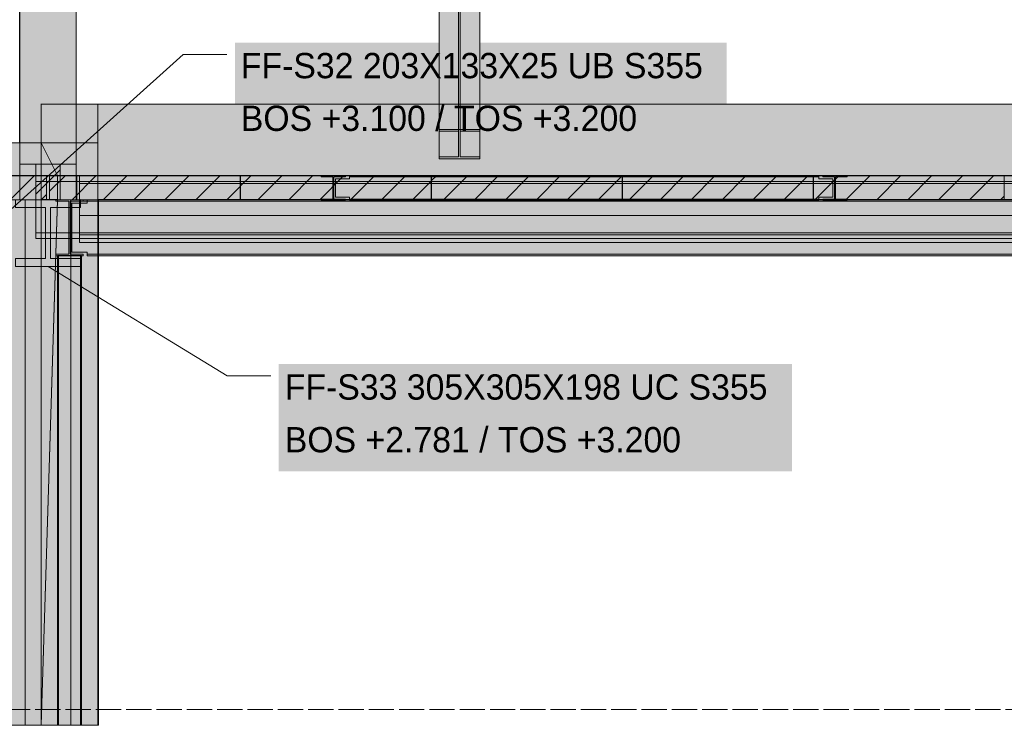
# Model space of a CAD drawing. Header units: millimetres. Extents: x 17 to 413, y 4 to 292.
# Tile 5 of 43: x 105 to 155, y 76 to 112. Entities that reach past the tile are written whole.
import ezdxf

# ---------------------------------------------------------------- set-up
doc = ezdxf.new("R2010")
doc.units = ezdxf.units.MM
doc.linetypes.add('DASHED', pattern=[1.524, 1.27, -0.254])
for name, color, linetype in [('FILL-C_BDBDBF', 7, 'Continuous'), ('FILL-EPS', 7, 'Continuous'), ('FILL-INK', 7, 'Continuous'), ('FILL-LIGHT', 7, 'Continuous'), ('FILL-STEEL', 7, 'Continuous'), ('FILL-WHITE', 7, 'Continuous'), ('LINE-CORE', 7, 'Continuous'), ('LINE-INK', 7, 'Continuous'), ('LINE-STEEL-DASH', 7, 'DASHED'), ('LINE-STEEL_GREY', 7, 'Continuous'), ('TEXT-INK', 7, 'Continuous')]:
    doc.layers.add(name, color=color, linetype=linetype)

msp = doc.modelspace()

# ---------------------------------------------------------------- hatches: boundary and pattern name
at = {"layer": 'FILL-C_BDBDBF', "true_color": 0xbdbdbf}
h = msp.add_hatch(color=9, dxfattribs=at)
h.dxf.hatch_style = 1
h.paths.add_polyline_path([(105.894, 102.645), (105.894, 104.434), (106.115, 104.434), (107.113, 104.434), (107.113, 102.645), (106.458, 102.645)])
at = {"layer": 'FILL-EPS', "true_color": 0xccffff}
h = msp.add_hatch(color=7, dxfattribs=at)
h.dxf.hatch_style = 1
h.paths.add_polyline_path([(105.081, 104.221), (105.081, 104.434), (105.894, 104.434), (105.894, 102.645), (105.081, 102.645)])
h = msp.add_hatch(color=7, dxfattribs=at)
h.dxf.hatch_style = 1
h.paths.add_polyline_path([(107.113, 102.645), (107.113, 104.434), (107.926, 104.434), (107.926, 104.221), (107.926, 102.645)])
at = {"layer": 'FILL-INK', "true_color": 0x1a1a1f}
h = msp.add_hatch(color=250, dxfattribs=at)
h.dxf.hatch_style = 1
h.paths.add_polyline_path([(104.296, 101.845), (105.083, 103.063), (105.591, 102.498)])
h = msp.add_hatch(color=250, dxfattribs=at)
h.dxf.hatch_style = 1
h.paths.add_polyline_path([(106.506, 99.293), (107.899, 98.887), (107.502, 98.238)])
at = {"layer": 'FILL-LIGHT', "true_color": 0xcccccf}
h = msp.add_hatch(color=254, dxfattribs=at)
h.dxf.hatch_style = 1
h.paths.add_polyline_path([(106.426, 103.845), (106.426, 102.678), (106.426, 102.645), (105.055, 102.645), (87.726, 102.645), (87.726, 103.845)])
h = msp.add_hatch(color=254, dxfattribs=at)
h.dxf.hatch_style = 1
h.paths.add_polyline_path([(116.162, 103.845), (116.162, 103.301), (116.162, 102.645), (110.921, 102.645), (106.586, 102.645), (106.586, 103.188), (106.586, 103.845), (111.827, 103.845)])
h = msp.add_hatch(color=254, dxfattribs=at)
h.dxf.hatch_style = 1
h.paths.add_polyline_path([(125.762, 103.845), (125.762, 103.301), (125.762, 102.645), (120.521, 102.645), (116.186, 102.645), (116.186, 103.188), (116.186, 103.845), (121.427, 103.845)])
h = msp.add_hatch(color=254, dxfattribs=at)
h.dxf.hatch_style = 1
h.paths.add_polyline_path([(135.362, 103.845), (135.362, 103.301), (135.362, 102.645), (130.121, 102.645), (125.786, 102.645), (125.786, 103.188), (125.786, 103.845), (131.027, 103.845)])
h = msp.add_hatch(color=254, dxfattribs=at)
h.dxf.hatch_style = 1
h.paths.add_polyline_path([(144.962, 103.845), (144.962, 103.301), (144.962, 102.645), (139.721, 102.645), (135.386, 102.645), (135.386, 103.188), (135.386, 103.845), (140.627, 103.845)])
h = msp.add_hatch(color=254, dxfattribs=at)
h.dxf.hatch_style = 1
h.paths.add_polyline_path([(154.562, 103.845), (154.562, 103.301), (154.562, 102.645), (149.321, 102.645), (144.986, 102.645), (144.986, 103.188), (144.986, 103.845), (150.227, 103.845)])
at = {"layer": 'FILL-STEEL', "true_color": 0x0d2973}
h = msp.add_hatch(color=166, dxfattribs=at)
h.dxf.hatch_style = 1
h.paths.add_polyline_path([(104.878, 99.293), (104.878, 99.551), (104.878, 99.686), (105.396, 99.686), (106.384, 99.686), (106.384, 101.368), (106.384, 102.251), (105.865, 102.251), (104.878, 102.251), (104.878, 102.509), (104.878, 102.645), (105.999, 102.645), (108.134, 102.645), (108.134, 102.386), (108.134, 102.251), (107.616, 102.251), (106.628, 102.251), (106.628, 100.569), (106.628, 99.686), (107.147, 99.686), (108.134, 99.686), (108.134, 99.428), (108.134, 99.293), (107.013, 99.293)])
at = {"layer": 'FILL-WHITE', "true_color": 0xffffff}
h = msp.add_hatch(color=7, dxfattribs=at)
h.dxf.hatch_style = 1
h.paths.add_polyline_path([(126.161, 128.877), (128.211, 128.877), (128.211, 106.179), (126.161, 106.179)])
h = msp.add_hatch(color=7, dxfattribs=at)
h.dxf.hatch_style = 1
h.paths.add_polyline_path([(127.145, 128.738), (127.145, 106.081), (126.161, 106.081), (126.161, 128.738)])
h = msp.add_hatch(color=7, dxfattribs=at)
h.dxf.hatch_style = 1
h.paths.add_polyline_path([(128.211, 128.738), (128.211, 106.081), (127.227, 106.081), (127.227, 128.738)])
h = msp.add_hatch(color=7, dxfattribs=at)
h.dxf.hatch_style = 1
h.paths.add_polyline_path([(107.926, 128.445), (107.926, 105.505), (105.079, 105.505), (105.079, 128.445)])
h = msp.add_hatch(color=7, dxfattribs=at)
h.dxf.hatch_style = 1
h.paths.add_polyline_path([(105.081, 128.445), (107.926, 128.445), (107.926, 105.505), (105.081, 105.505), (105.08, 105.493), (105.079, 105.493), (105.079, 128.445)])
h = msp.add_hatch(color=7, dxfattribs=at)
h.dxf.hatch_style = 1
h.paths.add_polyline_path([(107.926, 128.445), (107.926, 102.645), (105.081, 102.645), (105.081, 128.445)])
h = msp.add_hatch(color=7, dxfattribs=at)
h.dxf.hatch_style = 1
h.paths.add_polyline_path([(105.081, 128.445), (107.926, 128.445), (107.926, 104.434), (105.081, 104.434)])
h = msp.add_hatch(color=7, dxfattribs=at)
h.dxf.hatch_style = 1
h.paths.add_polyline_path([(127.145, 126.933), (127.145, 104.804), (126.161, 104.804), (126.161, 126.933)])
h = msp.add_hatch(color=7, dxfattribs=at)
h.dxf.hatch_style = 1
h.paths.add_polyline_path([(126.161, 104.706), (126.161, 126.794), (128.211, 126.794), (128.211, 104.706)])
h = msp.add_hatch(color=7, dxfattribs=at)
h.dxf.hatch_style = 1
h.paths.add_polyline_path([(128.211, 126.933), (128.211, 104.804), (127.227, 104.804), (127.227, 126.933)])
h = msp.add_hatch(color=7, dxfattribs=at)
h.dxf.hatch_style = 1
h.paths.add_polyline_path([(115.896, 105.145), (140.615, 105.145), (140.615, 110.537), (115.896, 110.537)])
h = msp.add_hatch(color=7, dxfattribs=at)
h.dxf.hatch_style = 1
h.paths.add_polyline_path([(106.163, 107.457), (106.163, 107.457), (106.164, 107.457), (106.165, 107.445)])
h = msp.add_hatch(color=7, dxfattribs=at)
h.dxf.hatch_style = 1
h.paths.add_polyline_path([(109.01, 107.445), (109.012, 107.448), (109.012, 107.445), (109.012, 107.445), (109.012, 103.855), (109.01, 103.855), (107.959, 103.855), (107.959, 102.634), (109.01, 102.634), (109.011, 102.647), (109.012, 102.647), (109.012, 76.245), (109.01, 76.245), (106.165, 76.245), (106.165, 107.445)])
h = msp.add_hatch(color=7, dxfattribs=at)
h.dxf.hatch_style = 1
h.paths.add_polyline_path([(109.012, 107.445), (109.012, 76.245), (106.165, 76.245), (106.165, 107.445)])
h = msp.add_hatch(color=7, dxfattribs=at)
h.dxf.hatch_style = 1
h.paths.add_polyline_path([(109.01, 107.445), (109.01, 103.855), (106.978, 103.855), (106.978, 102.634), (109.01, 102.634), (109.01, 76.245), (106.165, 76.245), (106.165, 107.445)])
h = msp.add_hatch(color=7, dxfattribs=at)
h.dxf.hatch_style = 1
h.paths.add_polyline_path([(106.165, 107.445), (109.01, 107.445), (109.01, 103.855), (106.978, 103.855), (106.978, 102.634), (109.01, 102.634), (109.01, 76.245), (106.165, 76.245)])
h = msp.add_hatch(color=7, dxfattribs=at)
h.dxf.hatch_style = 1
h.paths.add_polyline_path([(109.012, 107.445), (159.125, 107.445), (159.125, 76.245), (157.866, 76.245), (157.866, 102.649), (109.038, 102.649), (109.038, 76.245), (109.038, 76.245), (109.038, 76.245), (109.012, 76.245), (109.012, 107.445)])
h = msp.add_hatch(color=7, dxfattribs=at)
h.dxf.hatch_style = 1
h.paths.add_polyline_path([(109.012, 103.855), (109.012, 107.445), (159.125, 107.445), (159.125, 103.855), (109.012, 103.855)])
h = msp.add_hatch(color=7, dxfattribs=at)
h.dxf.hatch_style = 1
h.paths.add_polyline_path([(126.161, 104.804), (127.145, 104.804), (127.145, 106.081), (126.161, 106.081), (126.161, 106.179), (128.211, 106.179), (128.211, 106.081), (127.227, 106.081), (127.227, 104.804), (128.211, 104.804), (128.211, 104.706), (126.161, 104.706)])
h = msp.add_hatch(color=7, dxfattribs=at)
h.dxf.hatch_style = 1
h.paths.add_polyline_path([(128.211, 106.179), (128.224, 106.18), (128.224, 106.18), (128.224, 106.179)])
h = msp.add_hatch(color=7, dxfattribs=at)
h.dxf.hatch_style = 1
h.paths.add_polyline_path([(106.165, 105.505), (106.165, 76.245), (100.266, 76.245), (100.266, 99.649), (87.726, 99.649), (87.726, 105.505)])
h = msp.add_hatch(color=7, dxfattribs=at)
h.dxf.hatch_style = 1
h.paths.add_polyline_path([(106.165, 105.505), (106.165, 103.855), (87.726, 103.855), (87.726, 105.505)])
h = msp.add_hatch(color=7, dxfattribs=at)
h.dxf.hatch_style = 1
h.paths.add_polyline_path([(105.092, 105.504), (105.079, 105.505)])
h = msp.add_hatch(color=7, dxfattribs=at)
h.dxf.hatch_style = 1
h.paths.add_polyline_path([(106.978, 103.855), (106.978, 102.634), (106.978, 102.622), (106.977, 102.621), (106.165, 76.245), (106.165, 105.505)])
h = msp.add_hatch(color=7, dxfattribs=at)
h.dxf.hatch_style = 1
h.paths.add_polyline_path([(106.165, 105.505), (109.01, 105.505), (109.01, 103.855), (106.978, 103.855)])
h = msp.add_hatch(color=7, dxfattribs=at)
h.dxf.hatch_style = 1
h.paths.add_polyline_path([(106.165, 76.245), (106.165, 102.634), (109.01, 102.634), (109.01, 103.855), (106.165, 103.855), (106.165, 105.505), (109.01, 105.505), (109.01, 102.635), (109.01, 102.634), (109.01, 76.245), (109.01, 76.245)])
h = msp.add_hatch(color=7, dxfattribs=at)
h.dxf.hatch_style = 1
h.paths.add_polyline_path([(109.01, 105.509), (109.01, 105.505), (109.01, 105.505)])
h = msp.add_hatch(color=7, dxfattribs=at)
h.dxf.hatch_style = 1
h.paths.add_polyline_path([(106.165, 103.855), (106.165, 102.634), (87.726, 102.634), (87.726, 103.855)])
h = msp.add_hatch(color=7, dxfattribs=at)
h.dxf.hatch_style = 1
h.paths.add_polyline_path([(105.898, 103.845), (214.226, 103.845), (214.226, 103.553), (105.898, 103.553)])
h = msp.add_hatch(color=7, dxfattribs=at)
h.dxf.hatch_style = 1
h.paths.add_polyline_path([(105.898, 103.845), (214.226, 103.845), (214.226, 103.553), (105.898, 103.553)])
h = msp.add_hatch(color=7, dxfattribs=at)
h.dxf.hatch_style = 1
h.paths.add_polyline_path([(105.898, 103.553), (214.226, 103.553), (214.226, 100.988), (105.898, 100.988)])
h = msp.add_hatch(color=7, dxfattribs=at)
h.dxf.hatch_style = 1
h.paths.add_polyline_path([(214.226, 103.553), (214.226, 100.988), (105.898, 100.988), (105.898, 103.553)])
h = msp.add_hatch(color=7, dxfattribs=at)
h.dxf.hatch_style = 1
h.paths.add_polyline_path([(106.165, 102.634), (106.165, 103.855), (106.978, 103.855), (106.978, 102.634), (106.165, 102.634)])
h = msp.add_hatch(color=7, dxfattribs=at)
h.dxf.hatch_style = 1
h.paths.add_polyline_path([(107.959, 102.634), (107.959, 103.855), (109.012, 103.855), (109.012, 102.634)])
h = msp.add_hatch(color=7, dxfattribs=at)
h.dxf.hatch_style = 1
h.paths.add_polyline_path([(108.082, 103.845), (214.226, 103.845), (214.226, 103.451), (108.082, 103.451)])
h = msp.add_hatch(color=7, dxfattribs=at)
h.dxf.hatch_style = 1
h.paths.add_polyline_path([(108.082, 103.845), (214.226, 103.845), (214.226, 103.451), (108.082, 103.451)])
h = msp.add_hatch(color=7, dxfattribs=at)
h.dxf.hatch_style = 1
h.paths.add_polyline_path([(108.082, 103.451), (214.226, 103.451), (214.226, 100.886), (108.082, 100.886)])
h = msp.add_hatch(color=7, dxfattribs=at)
h.dxf.hatch_style = 1
h.paths.add_polyline_path([(214.226, 103.451), (214.226, 100.886), (108.082, 100.886), (108.082, 103.451)])
h = msp.add_hatch(color=7, dxfattribs=at)
h.dxf.hatch_style = 1
h.paths.add_polyline_path([(109.012, 103.855), (159.125, 103.855), (159.125, 102.634), (157.866, 102.634), (157.866, 102.649), (109.038, 102.649), (109.038, 102.634), (109.012, 102.634)])
h = msp.add_hatch(color=7, dxfattribs=at)
h.dxf.hatch_style = 1
h.paths.add_polyline_path([(120.238, 103.845), (120.241, 103.845), (121.459, 103.845), (121.459, 103.79), (120.873, 103.79), (120.873, 103.461), (120.873, 102.68), (121.459, 102.68), (121.459, 102.625), (120.241, 102.625), (120.241, 102.68), (120.827, 102.68), (120.827, 103.79), (120.241, 103.79), (120.241, 103.845), (120.228, 103.845), (120.228, 103.846), (120.228, 103.846)])
h = msp.add_hatch(color=7, dxfattribs=at)
h.dxf.hatch_style = 1
h.paths.add_polyline_path([(120.241, 102.68), (120.827, 102.68), (120.827, 103.79), (120.241, 103.79), (120.241, 103.845), (121.459, 103.845), (121.459, 103.79), (120.873, 103.79), (120.873, 102.68), (121.459, 102.68), (121.459, 102.625), (120.241, 102.625)])
h = msp.add_hatch(color=7, dxfattribs=at)
h.dxf.hatch_style = 1
h.paths.add_polyline_path([(120.827, 102.68), (120.827, 103.461), (120.873, 103.461), (120.873, 102.68), (121.459, 102.68), (121.459, 102.625), (120.241, 102.625), (120.241, 102.68)])
h = msp.add_hatch(color=7, dxfattribs=at)
h.dxf.hatch_style = 1
h.paths.add_polyline_path([(120.954, 103.693), (121.658, 103.693), (121.658, 103.79), (145.258, 103.79), (145.258, 103.693), (145.962, 103.693), (145.962, 102.777), (145.258, 102.777), (145.258, 102.68), (121.658, 102.68), (121.658, 102.777), (120.954, 102.777)])
h = msp.add_hatch(color=7, dxfattribs=at)
h.dxf.hatch_style = 1
h.paths.add_polyline_path([(121.658, 103.693), (121.658, 103.79), (145.258, 103.79), (145.258, 103.693), (145.962, 103.693), (145.962, 102.777), (145.258, 102.777), (145.258, 102.68), (121.658, 102.68), (121.658, 102.777), (120.954, 102.777), (120.954, 103.693)])
h = msp.add_hatch(color=7, dxfattribs=at)
h.dxf.hatch_style = 1
h.paths.add_polyline_path([(120.954, 103.693), (121.658, 103.693), (121.658, 103.79), (145.258, 103.79), (145.258, 103.693), (145.962, 103.693), (145.962, 102.777), (145.258, 102.777), (145.258, 102.68), (121.658, 102.68), (121.658, 102.777), (120.954, 102.777)])
h = msp.add_hatch(color=7, dxfattribs=at)
h.dxf.hatch_style = 1
h.paths.add_polyline_path([(121.658, 103.693), (121.658, 103.79), (145.258, 103.79), (145.258, 103.693), (145.962, 103.693), (145.962, 102.777), (145.258, 102.777), (145.258, 102.68), (121.658, 102.68), (121.658, 102.777), (120.954, 102.777), (120.954, 103.693)])
h = msp.add_hatch(color=7, dxfattribs=at)
h.dxf.hatch_style = 1
h.paths.add_polyline_path([(121.472, 103.846), (121.472, 103.846), (121.472, 103.845), (121.459, 103.845)])
h = msp.add_hatch(color=7, dxfattribs=at)
h.dxf.hatch_style = 1
h.paths.add_polyline_path([(121.658, 103.845), (145.258, 103.845), (145.258, 103.79), (121.658, 103.79)])
h = msp.add_hatch(color=7, dxfattribs=at)
h.dxf.hatch_style = 1
h.paths.add_polyline_path([(121.658, 103.845), (145.258, 103.845), (145.258, 103.79), (121.658, 103.79)])
h = msp.add_hatch(color=7, dxfattribs=at)
h.dxf.hatch_style = 1
h.paths.add_polyline_path([(121.658, 103.845), (145.258, 103.845), (145.258, 103.79), (121.658, 103.79)])
h = msp.add_hatch(color=7, dxfattribs=at)
h.dxf.hatch_style = 1
h.paths.add_polyline_path([(121.658, 103.845), (145.258, 103.845), (145.258, 103.79), (121.658, 103.79)])
h = msp.add_hatch(color=7, dxfattribs=at)
h.dxf.hatch_style = 1
h.paths.add_polyline_path([(145.454, 103.845), (145.457, 103.845), (146.675, 103.845), (146.675, 103.79), (146.089, 103.79), (146.089, 103.461), (146.089, 102.68), (146.675, 102.68), (146.675, 102.625), (145.457, 102.625), (145.457, 102.68), (146.043, 102.68), (146.043, 103.79), (145.457, 103.79), (145.457, 103.845), (145.444, 103.845), (145.444, 103.846), (145.444, 103.846)])
h = msp.add_hatch(color=7, dxfattribs=at)
h.dxf.hatch_style = 1
h.paths.add_polyline_path([(145.457, 102.68), (146.043, 102.68), (146.043, 103.79), (145.457, 103.79), (145.457, 103.845), (146.675, 103.845), (146.675, 103.79), (146.089, 103.79), (146.089, 102.68), (146.675, 102.68), (146.675, 102.625), (145.457, 102.625)])
h = msp.add_hatch(color=7, dxfattribs=at)
h.dxf.hatch_style = 1
h.paths.add_polyline_path([(146.043, 102.68), (146.043, 103.461), (146.089, 103.461), (146.089, 102.68), (146.675, 102.68), (146.675, 102.625), (145.457, 102.625), (145.457, 102.68)])
h = msp.add_hatch(color=7, dxfattribs=at)
h.dxf.hatch_style = 1
h.paths.add_polyline_path([(146.688, 103.846), (146.688, 103.846), (146.688, 103.845), (146.675, 103.845)])
h = msp.add_hatch(color=7, dxfattribs=at)
h.dxf.hatch_style = 1
h.paths.add_polyline_path([(106.165, 102.634), (106.165, 76.245), (100.266, 76.245), (100.266, 99.649), (87.726, 99.649), (87.726, 102.634)])
h = msp.add_hatch(color=7, dxfattribs=at)
h.dxf.hatch_style = 1
h.paths.add_polyline_path([(104.878, 99.686), (106.384, 99.686), (106.384, 102.251), (104.878, 102.251), (104.878, 102.645), (108.134, 102.645), (108.134, 102.251), (106.628, 102.251), (106.628, 99.686), (108.134, 99.686), (108.134, 99.293), (104.878, 99.293)])
h = msp.add_hatch(color=7, dxfattribs=at)
h.dxf.hatch_style = 1
h.paths.add_polyline_path([(106.165, 102.645), (106.165, 102.634), (105.364, 102.634), (105.364, 102.645)])
h = msp.add_hatch(color=7, dxfattribs=at)
h.dxf.hatch_style = 1
h.paths.add_polyline_path([(105.364, 102.645), (107.65, 102.645), (107.65, 76.245), (105.364, 76.245)])
h = msp.add_hatch(color=7, dxfattribs=at)
h.dxf.hatch_style = 1
h.paths.add_polyline_path([(105.364, 102.634), (107.65, 102.634), (107.65, 76.245), (105.364, 76.245), (105.364, 102.634)])
h = msp.add_hatch(color=7, dxfattribs=at)
h.dxf.hatch_style = 1
h.paths.add_polyline_path([(106.978, 102.649), (106.978, 102.634), (109.01, 102.634), (109.01, 76.245), (106.165, 76.245), (106.165, 102.649)])
h = msp.add_hatch(color=7, dxfattribs=at)
h.dxf.hatch_style = 1
h.paths.add_polyline_path([(106.978, 102.649), (106.978, 102.634), (109.01, 102.634), (109.01, 76.245), (106.165, 76.245), (106.165, 102.649)])
h = msp.add_hatch(color=7, dxfattribs=at)
h.dxf.hatch_style = 1
h.paths.add_polyline_path([(106.165, 102.645), (107.65, 102.645), (107.65, 102.634), (106.165, 102.634)])
h = msp.add_hatch(color=7, dxfattribs=at)
h.dxf.hatch_style = 1
h.paths.add_polyline_path([(106.978, 102.634), (109.01, 102.634), (109.01, 76.245), (106.165, 76.245), (106.978, 102.634)])
h = msp.add_hatch(color=7, dxfattribs=at)
h.dxf.hatch_style = 1
h.paths.add_polyline_path([(106.889, 102.646), (106.889, 102.646), (106.902, 102.645), (106.889, 102.645)])
h = msp.add_hatch(color=7, dxfattribs=at)
h.dxf.hatch_style = 1
h.paths.add_polyline_path([(106.902, 99.911), (107.558, 99.911), (107.558, 102.567), (106.902, 102.567), (106.902, 102.645), (108.27, 102.645), (108.27, 102.567), (107.614, 102.567), (107.614, 99.911), (108.27, 99.911), (108.27, 99.833), (106.902, 99.833)])
h = msp.add_hatch(color=7, dxfattribs=at)
h.dxf.hatch_style = 1
h.paths.add_polyline_path([(108.27, 102.645), (108.27, 102.567), (107.614, 102.567), (107.614, 99.911), (108.27, 99.911), (108.27, 99.833), (106.902, 99.833), (106.902, 99.911), (107.558, 99.911), (107.558, 102.567), (106.902, 102.567), (106.902, 102.645)])
h = msp.add_hatch(color=7, dxfattribs=at)
h.dxf.hatch_style = 1
h.paths.add_polyline_path([(107.698, 102.469), (108.474, 102.469), (108.474, 102.567), (159.578, 102.567), (159.578, 102.421), (160.426, 102.421), (160.426, 99.911), (159.578, 99.911), (108.474, 99.911), (108.474, 100.009), (107.698, 100.009)])
h = msp.add_hatch(color=7, dxfattribs=at)
h.dxf.hatch_style = 1
h.paths.add_polyline_path([(108.474, 102.469), (108.474, 102.567), (159.578, 102.567), (159.578, 102.421), (160.426, 102.421), (160.426, 99.911), (159.578, 99.911), (108.474, 99.911), (108.474, 100.009), (107.698, 100.009), (107.698, 102.469)])
h = msp.add_hatch(color=7, dxfattribs=at)
h.dxf.hatch_style = 1
h.paths.add_polyline_path([(108.082, 102.565), (108.082, 102.645), (214.226, 102.645), (214.226, 102.645), (214.226, 102.645), (214.226, 102.565), (108.082, 102.565), (108.082, 102.565)])
h = msp.add_hatch(color=7, dxfattribs=at)
h.dxf.hatch_style = 1
h.paths.add_polyline_path([(108.082, 102.645), (214.226, 102.645), (214.226, 101.845), (108.082, 101.845)])
h = msp.add_hatch(color=7, dxfattribs=at)
h.dxf.hatch_style = 1
h.paths.add_polyline_path([(108.082, 102.565), (214.226, 102.565), (214.226, 101.845), (108.082, 101.845)])
h = msp.add_hatch(color=7, dxfattribs=at)
h.dxf.hatch_style = 1
h.paths.add_polyline_path([(108.09, 102.645), (214.21, 102.645), (214.21, 101.845), (108.09, 101.845)])
h = msp.add_hatch(color=7, dxfattribs=at)
h.dxf.hatch_style = 1
h.paths.add_polyline_path([(108.09, 102.565), (108.09, 102.645), (214.21, 102.645), (214.21, 102.645), (214.21, 102.645), (214.21, 102.565), (108.09, 102.565), (108.09, 102.565)])
h = msp.add_hatch(color=7, dxfattribs=at)
h.dxf.hatch_style = 1
h.paths.add_polyline_path([(108.09, 102.565), (214.21, 102.565), (214.21, 101.845), (108.09, 101.845)])
h = msp.add_hatch(color=7, dxfattribs=at)
h.dxf.hatch_style = 1
h.paths.add_polyline_path([(108.147, 102.647), (108.147, 102.647), (108.147, 102.647), (108.147, 102.647), (108.147, 102.647), (108.147, 102.646), (108.134, 102.645)])
h = msp.add_hatch(color=7, dxfattribs=at)
h.dxf.hatch_style = 1
h.paths.add_polyline_path([(108.283, 102.646), (108.283, 102.646), (108.283, 102.645), (108.27, 102.645)])
h = msp.add_hatch(color=7, dxfattribs=at)
h.dxf.hatch_style = 1
h.paths.add_polyline_path([(108.474, 102.645), (159.578, 102.645), (159.578, 102.567), (108.474, 102.567)])
h = msp.add_hatch(color=7, dxfattribs=at)
h.dxf.hatch_style = 1
h.paths.add_polyline_path([(159.578, 102.645), (159.578, 102.567), (108.474, 102.567), (108.474, 102.645)])
h = msp.add_hatch(color=7, dxfattribs=at)
h.dxf.hatch_style = 1
h.paths.add_polyline_path([(109.012, 102.634), (109.038, 102.634), (109.038, 76.245), (109.012, 76.245)])
h = msp.add_hatch(color=7, dxfattribs=at)
h.dxf.hatch_style = 1
h.paths.add_polyline_path([(121.658, 102.68), (145.258, 102.68), (145.258, 102.625), (121.658, 102.625)])
h = msp.add_hatch(color=7, dxfattribs=at)
h.dxf.hatch_style = 1
h.paths.add_polyline_path([(121.658, 102.68), (145.258, 102.68), (145.258, 102.625), (121.658, 102.625)])
h = msp.add_hatch(color=7, dxfattribs=at)
h.dxf.hatch_style = 1
h.paths.add_polyline_path([(121.658, 102.68), (145.258, 102.68), (145.258, 102.625), (121.658, 102.625)])
h = msp.add_hatch(color=7, dxfattribs=at)
h.dxf.hatch_style = 1
h.paths.add_polyline_path([(121.658, 102.68), (145.258, 102.68), (145.258, 102.625), (121.658, 102.625)])
h = msp.add_hatch(color=7, dxfattribs=at)
h.dxf.hatch_style = 1
h.paths.add_polyline_path([(105.898, 100.988), (214.226, 100.988), (214.226, 100.696), (105.898, 100.696)])
h = msp.add_hatch(color=7, dxfattribs=at)
h.dxf.hatch_style = 1
h.paths.add_polyline_path([(105.898, 100.988), (214.226, 100.988), (214.226, 100.696), (105.898, 100.696)])
h = msp.add_hatch(color=7, dxfattribs=at)
h.dxf.hatch_style = 1
h.paths.add_polyline_path([(108.082, 100.886), (214.226, 100.886), (214.226, 100.493), (108.082, 100.493)])
h = msp.add_hatch(color=7, dxfattribs=at)
h.dxf.hatch_style = 1
h.paths.add_polyline_path([(108.082, 100.886), (214.226, 100.886), (214.226, 100.493), (108.082, 100.493)])
h = msp.add_hatch(color=7, dxfattribs=at)
h.dxf.hatch_style = 1
h.paths.add_polyline_path([(107.031, 99.837), (107.031, 76.245), (106.976, 76.245), (106.976, 99.837)])
h = msp.add_hatch(color=7, dxfattribs=at)
h.dxf.hatch_style = 1
h.paths.add_polyline_path([(106.976, 99.837), (107.031, 99.837), (107.031, 76.245), (106.976, 76.245)])
h = msp.add_hatch(color=7, dxfattribs=at)
h.dxf.hatch_style = 1
h.paths.add_polyline_path([(107.031, 99.837), (108.141, 99.837), (108.141, 76.245), (107.031, 76.245), (107.031, 99.837)])
h = msp.add_hatch(color=7, dxfattribs=at)
h.dxf.hatch_style = 1
h.paths.add_polyline_path([(107.031, 76.245), (107.031, 99.837), (108.141, 99.837), (108.141, 76.245), (107.031, 76.245)])
h = msp.add_hatch(color=7, dxfattribs=at)
h.dxf.hatch_style = 1
h.paths.add_polyline_path([(108.196, 99.837), (108.196, 76.245), (108.141, 76.245), (108.141, 99.837)])
h = msp.add_hatch(color=7, dxfattribs=at)
h.dxf.hatch_style = 1
h.paths.add_polyline_path([(108.141, 99.837), (108.196, 99.837), (108.196, 76.245), (108.141, 76.245)])
h = msp.add_hatch(color=7, dxfattribs=at)
h.dxf.hatch_style = 1
h.paths.add_polyline_path([(108.474, 99.911), (159.578, 99.911), (160.426, 99.911), (160.426, 99.833), (159.578, 99.833), (108.474, 99.833)])
h = msp.add_hatch(color=7, dxfattribs=at)
h.dxf.hatch_style = 1
h.paths.add_polyline_path([(159.578, 99.911), (160.426, 99.911), (160.426, 99.833), (159.578, 99.833), (108.474, 99.833), (108.474, 99.911)])
h = msp.add_hatch(color=7, dxfattribs=at)
h.dxf.hatch_style = 1
h.paths.add_polyline_path([(118.106, 89.001), (143.903, 89.001), (143.903, 94.393), (118.106, 94.393)])

# ---------------------------------------------------------------- linework, layer by layer
at = {"layer": 'LINE-CORE', "lineweight": 5}
for points in [[(126.161, 128.877), (128.211, 128.877), (128.211, 106.179), (126.161, 106.179)], [(127.145, 128.738), (127.145, 106.081), (126.161, 106.081), (126.161, 128.738)], [(128.211, 128.738), (128.211, 106.081), (127.227, 106.081), (127.227, 128.738)], [(107.926, 128.445), (107.926, 105.505), (107.926, 105.505), (105.079, 105.505), (105.079, 128.445), (105.079, 128.445)], [(105.081, 128.445), (107.926, 128.445), (107.926, 128.445), (107.926, 105.505), (105.081, 105.505), (105.08, 105.493), (105.079, 105.493), (105.079, 128.445)], [(107.926, 128.445), (107.926, 102.645), (105.081, 102.645), (105.081, 128.445)], [(105.081, 128.445), (107.926, 128.445), (107.926, 104.434), (105.081, 104.434)], [(127.145, 126.933), (127.145, 104.804), (126.161, 104.804), (126.161, 126.933)], [(126.161, 104.706), (126.161, 126.794), (128.211, 126.794), (128.211, 126.794), (128.211, 104.706), (126.161, 104.706)], [(128.211, 126.933), (128.211, 104.804), (127.227, 104.804), (127.227, 126.933)], [(106.163, 107.457), (106.163, 107.457), (106.164, 107.457), (106.165, 107.445)], [(109.01, 107.445), (109.012, 107.448), (109.012, 107.445), (109.012, 107.445), (109.012, 103.855), (109.01, 103.855), (107.959, 103.855), (107.959, 102.634), (109.01, 102.634), (109.011, 102.647), (109.012, 102.647), (109.012, 76.245), (109.01, 76.245), (106.165, 76.245), (106.165, 107.445)], [(109.012, 107.445), (109.012, 76.245), (106.165, 76.245), (106.165, 107.445)], [(109.01, 107.445), (109.01, 103.855), (106.978, 103.855), (106.978, 102.634), (109.01, 102.634), (109.01, 76.245), (106.165, 76.245), (106.165, 107.445)], [(106.165, 107.445), (109.01, 107.445), (109.01, 103.855), (106.978, 103.855), (106.978, 102.634), (109.01, 102.634), (109.01, 76.245), (106.165, 76.245)], [(109.012, 107.445), (159.125, 107.445), (159.125, 107.445), (159.125, 76.245), (159.125, 76.245), (159.125, 76.245), (159.125, 76.245), (157.866, 76.245), (157.866, 102.649), (109.038, 102.649), (109.038, 76.245), (109.038, 76.245), (109.038, 76.245), (109.038, 76.245), (109.012, 76.245), (109.012, 107.445), (109.012, 107.445)], [(109.012, 103.855), (109.012, 107.445), (159.125, 107.445), (159.125, 107.445), (159.125, 107.445), (159.125, 107.445), (159.125, 103.855), (109.012, 103.855), (109.012, 103.855), (109.012, 103.855)], [(126.161, 104.804), (127.145, 104.804), (127.145, 106.081), (126.161, 106.081), (126.161, 106.179), (128.211, 106.179), (128.211, 106.081), (127.227, 106.081), (127.227, 104.804), (128.211, 104.804), (128.211, 104.706), (126.161, 104.706)], [(128.211, 106.179), (128.224, 106.18), (128.224, 106.18), (128.224, 106.179), (128.211, 106.179)], [(106.165, 105.505), (106.165, 105.505), (106.165, 105.505), (106.165, 76.245), (100.266, 76.245), (100.266, 99.649), (87.726, 99.649), (87.726, 105.505)], [(106.165, 105.505), (106.165, 103.855), (87.726, 103.855), (87.726, 105.505)], [(105.092, 105.504), (105.092, 105.504), (105.079, 105.505), (105.079, 105.505)], [(106.978, 103.855), (106.978, 102.634), (106.978, 102.622), (106.977, 102.621), (106.165, 76.245), (106.165, 105.505)], [(106.165, 105.505), (109.01, 105.505), (109.01, 103.855), (109.01, 103.855), (109.01, 103.855), (109.01, 103.855), (106.978, 103.855), (106.165, 105.505)], [(106.165, 76.245), (106.165, 102.634), (109.01, 102.634), (109.01, 103.855), (106.165, 103.855), (106.165, 105.505), (109.01, 105.505), (109.01, 105.505), (109.01, 102.635), (109.01, 102.634), (109.01, 76.245), (109.01, 76.245), (106.165, 76.245)], [(109.01, 105.509), (109.01, 105.505), (109.01, 105.505)], [(106.165, 103.855), (106.165, 103.855), (106.165, 102.634), (87.726, 102.634), (87.726, 103.855)], [(105.898, 103.845), (214.226, 103.845), (214.226, 103.553), (105.898, 103.553)], [(105.898, 103.845), (214.226, 103.845), (214.226, 103.553), (105.898, 103.553)], [(105.898, 103.553), (214.226, 103.553), (214.226, 100.988), (105.898, 100.988)], [(214.226, 103.553), (214.226, 100.988), (105.898, 100.988), (105.898, 103.553)], [(106.165, 102.634), (106.165, 102.634), (106.165, 103.855), (106.978, 103.855), (106.978, 103.855), (106.978, 103.855), (106.978, 103.855), (106.978, 102.634), (106.165, 102.634), (106.165, 102.634)], [(107.959, 102.634), (107.959, 103.855), (109.012, 103.855), (109.012, 103.855), (109.012, 102.634), (107.959, 102.634)], [(108.082, 103.845), (214.226, 103.845), (214.226, 103.845), (214.226, 103.451), (108.082, 103.451), (108.082, 103.451)], [(108.082, 103.845), (214.226, 103.845), (214.226, 103.451), (108.082, 103.451)], [(108.082, 103.451), (214.226, 103.451), (214.226, 100.886), (108.082, 100.886)], [(214.226, 103.451), (214.226, 100.886), (108.082, 100.886), (108.082, 103.451)], [(109.012, 103.855), (159.125, 103.855), (159.125, 102.634), (157.866, 102.634), (157.866, 102.649), (109.038, 102.649), (109.038, 102.634), (109.012, 102.634)], [(120.238, 103.845), (120.241, 103.845), (121.459, 103.845), (121.459, 103.79), (120.873, 103.79), (120.873, 103.461), (120.873, 103.461), (120.873, 102.68), (121.459, 102.68), (121.459, 102.625), (120.241, 102.625), (120.241, 102.68), (120.827, 102.68), (120.827, 103.79), (120.241, 103.79), (120.241, 103.845), (120.228, 103.845), (120.228, 103.846), (120.228, 103.846)], [(120.241, 102.68), (120.827, 102.68), (120.827, 103.79), (120.241, 103.79), (120.241, 103.845), (121.459, 103.845), (121.459, 103.79), (120.873, 103.79), (120.873, 102.68), (121.459, 102.68), (121.459, 102.625), (120.241, 102.625)], [(120.827, 102.68), (120.827, 103.461), (120.827, 103.461), (120.827, 103.461), (120.827, 103.461), (120.873, 103.461), (120.873, 102.68), (121.459, 102.68), (121.459, 102.625), (120.241, 102.625), (120.241, 102.68)], [(120.954, 103.693), (121.658, 103.693), (121.658, 103.79), (145.258, 103.79), (145.258, 103.79), (145.258, 103.693), (145.962, 103.693), (145.962, 102.777), (145.258, 102.777), (145.258, 102.68), (121.658, 102.68), (121.658, 102.68), (121.658, 102.777), (120.954, 102.777)], [(121.658, 103.693), (121.658, 103.79), (121.658, 103.79), (145.258, 103.79), (145.258, 103.693), (145.962, 103.693), (145.962, 102.777), (145.258, 102.777), (145.258, 102.68), (145.258, 102.68), (121.658, 102.68), (121.658, 102.777), (120.954, 102.777), (120.954, 103.693)], [(120.954, 103.693), (121.658, 103.693), (121.658, 103.79), (145.258, 103.79), (145.258, 103.79), (145.258, 103.693), (145.962, 103.693), (145.962, 102.777), (145.258, 102.777), (145.258, 102.68), (121.658, 102.68), (121.658, 102.68), (121.658, 102.777), (120.954, 102.777)], [(121.658, 103.693), (121.658, 103.79), (121.658, 103.79), (145.258, 103.79), (145.258, 103.693), (145.962, 103.693), (145.962, 102.777), (145.258, 102.777), (145.258, 102.68), (145.258, 102.68), (121.658, 102.68), (121.658, 102.777), (120.954, 102.777), (120.954, 103.693)], [(121.472, 103.846), (121.472, 103.846), (121.472, 103.845), (121.459, 103.845)], [(121.658, 103.845), (145.258, 103.845), (145.258, 103.79), (121.658, 103.79)], [(121.658, 103.845), (145.258, 103.845), (145.258, 103.79), (121.658, 103.79)], [(121.658, 103.845), (145.258, 103.845), (145.258, 103.79), (121.658, 103.79)], [(121.658, 103.845), (145.258, 103.845), (145.258, 103.79), (121.658, 103.79)], [(145.454, 103.845), (145.457, 103.845), (146.675, 103.845), (146.675, 103.79), (146.089, 103.79), (146.089, 103.461), (146.089, 103.461), (146.089, 102.68), (146.675, 102.68), (146.675, 102.625), (145.457, 102.625), (145.457, 102.68), (146.043, 102.68), (146.043, 103.79), (145.457, 103.79), (145.457, 103.845), (145.444, 103.845), (145.444, 103.846), (145.444, 103.846)], [(145.457, 102.68), (146.043, 102.68), (146.043, 103.79), (145.457, 103.79), (145.457, 103.845), (146.675, 103.845), (146.675, 103.79), (146.089, 103.79), (146.089, 102.68), (146.675, 102.68), (146.675, 102.625), (145.457, 102.625)], [(146.043, 102.68), (146.043, 103.461), (146.043, 103.461), (146.043, 103.461), (146.043, 103.461), (146.089, 103.461), (146.089, 102.68), (146.675, 102.68), (146.675, 102.625), (145.457, 102.625), (145.457, 102.68)], [(146.688, 103.846), (146.688, 103.846), (146.688, 103.845), (146.675, 103.845)], [(106.165, 102.634), (106.165, 76.245), (100.266, 76.245), (100.266, 99.649), (87.726, 99.649), (87.726, 102.634)], [(104.878, 99.686), (106.384, 99.686), (106.384, 102.251), (104.878, 102.251), (104.878, 102.645), (108.134, 102.645), (108.134, 102.251), (106.628, 102.251), (106.628, 99.686), (108.134, 99.686), (108.134, 99.293), (104.878, 99.293)], [(106.165, 102.645), (106.165, 102.634), (105.364, 102.634), (105.364, 102.645)], [(105.364, 102.645), (107.65, 102.645), (107.65, 76.245), (105.364, 76.245)], [(105.364, 102.634), (105.364, 102.634), (107.65, 102.634), (107.65, 76.245), (107.65, 76.245), (107.65, 76.245), (107.65, 76.245), (105.364, 76.245), (105.364, 102.634), (105.364, 102.634)], [(106.978, 102.649), (106.978, 102.634), (109.01, 102.634), (109.01, 76.245), (106.165, 76.245), (106.165, 102.649)], [(106.978, 102.649), (106.978, 102.634), (109.01, 102.634), (109.01, 76.245), (106.165, 76.245), (106.165, 102.649)], [(106.165, 102.645), (107.65, 102.645), (107.65, 102.634), (106.165, 102.634)], [(106.978, 102.634), (106.978, 102.634), (109.01, 102.634), (109.01, 76.245), (109.01, 76.245), (109.01, 76.245), (106.165, 76.245), (106.978, 102.634), (106.978, 102.634)], [(106.889, 102.646), (106.889, 102.646), (106.902, 102.645), (106.889, 102.645)], [(106.902, 99.911), (107.558, 99.911), (107.558, 102.567), (106.902, 102.567), (106.902, 102.567), (106.902, 102.645), (108.27, 102.645), (108.27, 102.567), (107.614, 102.567), (107.614, 99.911), (108.27, 99.911), (108.27, 99.911), (108.27, 99.833), (106.902, 99.833), (106.902, 99.833)], [(108.27, 102.645), (108.27, 102.567), (108.27, 102.567), (107.614, 102.567), (107.614, 99.911), (108.27, 99.911), (108.27, 99.833), (108.27, 99.833), (106.902, 99.833), (106.902, 99.911), (106.902, 99.911), (107.558, 99.911), (107.558, 102.567), (106.902, 102.567), (106.902, 102.645)], [(107.698, 102.469), (108.474, 102.469), (108.474, 102.567), (159.578, 102.567), (159.578, 102.421), (160.426, 102.421), (160.426, 102.421), (160.426, 99.911), (159.578, 99.911), (108.474, 99.911), (108.474, 100.009), (107.698, 100.009)], [(108.474, 102.469), (108.474, 102.567), (159.578, 102.567), (159.578, 102.421), (160.426, 102.421), (160.426, 99.911), (160.426, 99.911), (159.578, 99.911), (108.474, 99.911), (108.474, 100.009), (107.698, 100.009), (107.698, 102.469)], [(108.082, 102.565), (108.082, 102.645), (214.226, 102.645), (214.226, 102.645), (214.226, 102.645), (214.226, 102.565), (108.082, 102.565), (108.082, 102.565)], [(108.082, 102.645), (214.226, 102.645), (214.226, 101.845), (108.082, 101.845)], [(108.082, 102.565), (214.226, 102.565), (214.226, 102.565), (214.226, 101.845), (108.082, 101.845), (108.082, 101.845)], [(108.09, 102.645), (214.21, 102.645), (214.21, 101.845), (108.09, 101.845)], [(108.09, 102.565), (108.09, 102.645), (214.21, 102.645), (214.21, 102.645), (214.21, 102.645), (214.21, 102.565), (108.09, 102.565), (108.09, 102.565)], [(108.09, 102.565), (214.21, 102.565), (214.21, 101.845), (108.09, 101.845)], [(108.147, 102.647), (108.147, 102.647), (108.147, 102.647), (108.147, 102.647), (108.147, 102.647), (108.147, 102.646), (108.134, 102.645)], [(108.283, 102.646), (108.283, 102.646), (108.283, 102.645), (108.27, 102.645)], [(108.474, 102.645), (159.578, 102.645), (159.578, 102.645), (159.578, 102.567), (108.474, 102.567), (108.474, 102.567)], [(159.578, 102.645), (159.578, 102.567), (108.474, 102.567), (108.474, 102.645)], [(109.012, 102.634), (109.038, 102.634), (109.038, 76.245), (109.012, 76.245)], [(121.658, 102.68), (145.258, 102.68), (145.258, 102.625), (121.658, 102.625)], [(121.658, 102.68), (145.258, 102.68), (145.258, 102.625), (121.658, 102.625)], [(121.658, 102.68), (145.258, 102.68), (145.258, 102.625), (121.658, 102.625)], [(121.658, 102.68), (145.258, 102.68), (145.258, 102.625), (121.658, 102.625)], [(105.898, 100.988), (214.226, 100.988), (214.226, 100.696), (105.898, 100.696)], [(105.898, 100.988), (214.226, 100.988), (214.226, 100.696), (105.898, 100.696)], [(108.082, 100.886), (214.226, 100.886), (214.226, 100.886), (214.226, 100.493), (108.082, 100.493), (108.082, 100.493)], [(108.082, 100.886), (214.226, 100.886), (214.226, 100.493), (108.082, 100.493)], [(107.031, 99.837), (107.031, 76.245), (106.976, 76.245), (106.976, 99.837)], [(106.976, 99.837), (107.031, 99.837), (107.031, 76.245), (106.976, 76.245)], [(107.031, 99.837), (107.031, 99.837), (108.141, 99.837), (108.141, 76.245), (108.141, 76.245), (108.141, 76.245), (108.141, 76.245), (107.031, 76.245), (107.031, 99.837), (107.031, 99.837)], [(107.031, 76.245), (107.031, 76.245), (107.031, 99.837), (108.141, 99.837), (108.141, 99.837), (108.141, 99.837), (108.141, 99.837), (108.141, 76.245), (107.031, 76.245), (107.031, 76.245)], [(108.196, 99.837), (108.196, 76.245), (108.141, 76.245), (108.141, 99.837)], [(108.141, 99.837), (108.196, 99.837), (108.196, 76.245), (108.141, 76.245)], [(108.474, 99.911), (159.578, 99.911), (159.578, 99.911), (160.426, 99.911), (160.426, 99.833), (159.578, 99.833), (108.474, 99.833), (108.474, 99.833)], [(159.578, 99.911), (160.426, 99.911), (160.426, 99.833), (159.578, 99.833), (159.578, 99.833), (108.474, 99.833), (108.474, 99.911)]]:
    msp.add_lwpolyline(points, close=True, dxfattribs=at)
at = {"layer": 'LINE-INK', "lineweight": 5}
for p, q in [((104.296, 101.845), (113.296, 109.937)), ((113.296, 109.937), (115.496, 109.937)), ((106.506, 99.293), (115.506, 93.793)), ((115.506, 93.793), (117.706, 93.793))]:
    msp.add_line(p, q, dxfattribs=at)
for points in [[(105.081, 104.221), (105.081, 104.434), (105.894, 104.434), (105.894, 102.645), (105.081, 102.645)], [(107.113, 104.434), (107.926, 104.434), (107.926, 104.221), (107.926, 102.645), (107.113, 102.645), (106.458, 102.645), (105.894, 102.645), (105.081, 102.645), (105.081, 104.221), (105.081, 104.434), (105.894, 104.434), (106.115, 104.434)], [(105.894, 102.645), (105.894, 104.434), (106.115, 104.434), (107.113, 104.434), (107.113, 102.645), (106.458, 102.645)], [(107.113, 102.645), (107.113, 104.434), (107.926, 104.434), (107.926, 104.221), (107.926, 102.645)], [(106.426, 103.845), (106.426, 102.678), (106.426, 102.645), (105.055, 102.645), (87.726, 102.645), (87.726, 103.845)], [(116.162, 103.845), (116.162, 103.301), (116.162, 102.645), (110.921, 102.645), (106.586, 102.645), (106.586, 103.188), (106.586, 103.845), (111.827, 103.845)], [(125.762, 103.845), (125.762, 103.301), (125.762, 102.645), (120.521, 102.645), (116.186, 102.645), (116.186, 103.188), (116.186, 103.845), (121.427, 103.845)], [(135.362, 103.845), (135.362, 103.301), (135.362, 102.645), (130.121, 102.645), (125.786, 102.645), (125.786, 103.188), (125.786, 103.845), (131.027, 103.845)], [(144.962, 103.845), (144.962, 103.301), (144.962, 102.645), (139.721, 102.645), (135.386, 102.645), (135.386, 103.188), (135.386, 103.845), (140.627, 103.845)], [(154.562, 103.845), (154.562, 103.301), (154.562, 102.645), (149.321, 102.645), (144.986, 102.645), (144.986, 103.188), (144.986, 103.845), (150.227, 103.845)], [(104.878, 99.293), (104.878, 99.551), (104.878, 99.686), (105.396, 99.686), (106.384, 99.686), (106.384, 101.368), (106.384, 102.251), (105.865, 102.251), (104.878, 102.251), (104.878, 102.509), (104.878, 102.645), (105.999, 102.645), (108.134, 102.645), (108.134, 102.386), (108.134, 102.251), (107.616, 102.251), (106.628, 102.251), (106.628, 100.569), (106.628, 99.686), (107.147, 99.686), (108.134, 99.686), (108.134, 99.428), (108.134, 99.293), (107.013, 99.293)]]:
    msp.add_lwpolyline(points, close=True, dxfattribs=at)
at = {"layer": 'LINE-STEEL-DASH', "lineweight": 5}
msp.add_line((84.526, 77.045), (224.526, 77.045), dxfattribs=at)
at = {"layer": 'LINE-STEEL_GREY', "lineweight": 5}
for p, q in [((105.894, 102.93), (107.113, 104.149)), ((104.605, 102.645), (105.805, 103.845)), ((106.586, 103.07), (107.36, 103.845)), ((107.716, 102.645), (108.916, 103.845)), ((109.272, 102.645), (110.472, 103.845)), ((110.827, 102.645), (112.027, 103.845)), ((112.383, 102.645), (113.583, 103.845)), ((113.939, 102.645), (115.139, 103.845)), ((116.186, 103.336), (116.694, 103.845)), ((117.05, 102.645), (118.25, 103.845)), ((118.606, 102.645), (119.806, 103.845)), ((120.161, 102.645), (121.361, 103.845)), ((121.717, 102.645), (122.917, 103.845)), ((123.272, 102.645), (124.472, 103.845)), ((124.828, 102.645), (125.762, 103.579)), ((125.786, 103.603), (126.028, 103.845)), ((126.384, 102.645), (127.584, 103.845)), ((127.939, 102.645), (129.139, 103.845)), ((129.495, 102.645), (130.695, 103.845)), ((131.051, 102.645), (132.251, 103.845)), ((132.606, 102.645), (133.806, 103.845)), ((134.162, 102.645), (135.362, 103.845)), ((135.717, 102.645), (136.917, 103.845)), ((137.273, 102.645), (138.473, 103.845)), ((138.829, 102.645), (140.029, 103.845)), ((140.384, 102.645), (141.584, 103.845)), ((141.94, 102.645), (143.14, 103.845)), ((143.496, 102.645), (144.696, 103.845)), ((145.051, 102.645), (146.251, 103.845)), ((146.607, 102.645), (147.807, 103.845)), ((148.163, 102.645), (149.363, 103.845)), ((149.718, 102.645), (150.918, 103.845)), ((151.274, 102.645), (152.474, 103.845)), ((152.829, 102.645), (154.029, 103.845)), ((115.494, 102.645), (116.162, 103.312)), ((106.16, 102.645), (106.426, 102.91)), ((154.385, 102.645), (154.562, 102.822))]:
    msp.add_line(p, q, dxfattribs=at)

# ---------------------------------------------------------------- texts
at = {"layer": 'TEXT-INK'}
for s, p in [('FF-S32 203X133X25 UB S355', (116.196, 108.746)), ('BOS +3.100 / TOS +3.200', (116.196, 106.1)), ('FF-S33 305X305X198 UC S355', (118.406, 92.602)), ('BOS +2.781 / TOS +3.200', (118.406, 89.956))]:
    msp.add_text(s, height=1.27, dxfattribs=at).set_placement(p)

doc.saveas('drawing.dxf')
